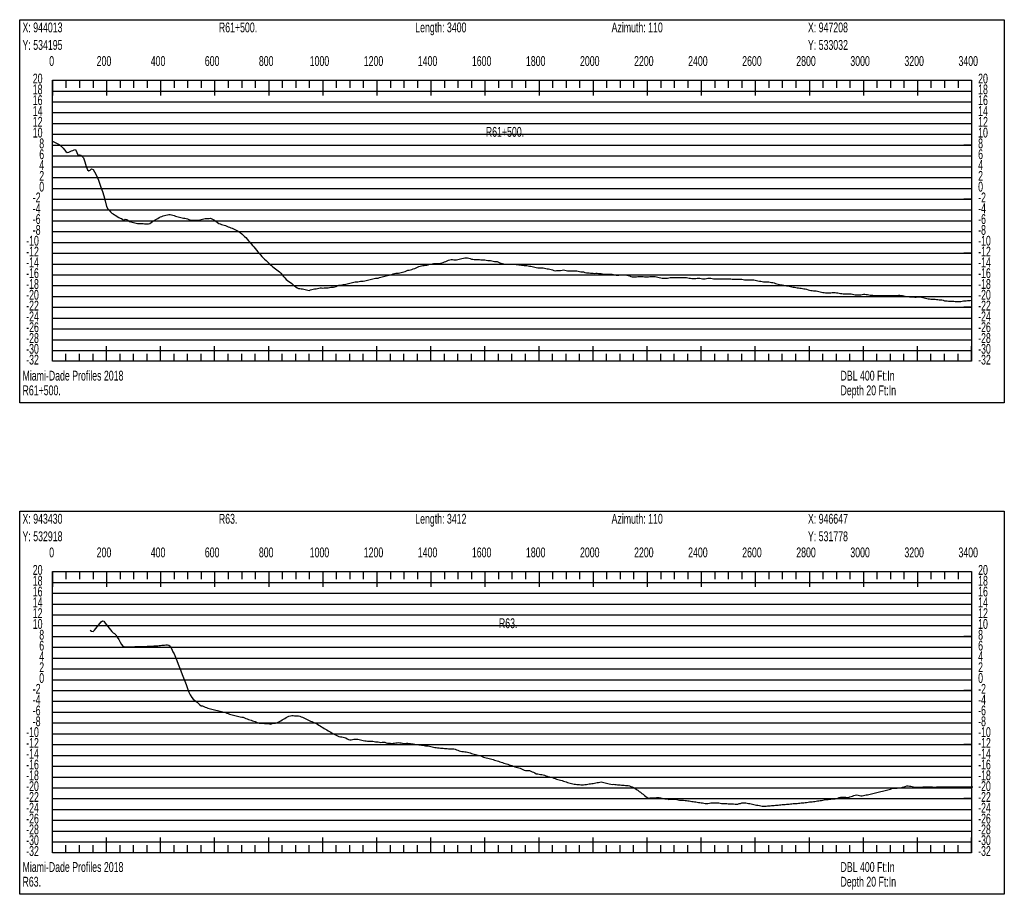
# Model space of a CAD drawing. Header units: feet. Extents: x 1 to 30, y -268 to -1.
# Tile 34 of 94: x 21 to 30, y -182 to -174. Entities that reach past the tile are written whole.
import ezdxf

# ---------------------------------------------------------------- set-up
doc = ezdxf.new("R2010")
doc.units = ezdxf.units.FT
doc.header["$MEASUREMENT"] = 0
doc.layers.add('LABELS', color=7, linetype='Continuous')
doc.layers.add('XSECTION', color=7, linetype='Continuous')

msp = doc.modelspace()

# ---------------------------------------------------------------- linework, layer by layer
at = {"layer": 'XSECTION', "color": 0, "linetype": 'Continuous'}
for points in [[(21.212, -173.71), (30.318, -173.71), (30.318, -177.255), (21.212, -177.255), (21.212, -173.71)], [(21.515, -174.27), (30.015, -174.27), (30.015, -176.87), (21.515, -176.87), (21.515, -174.27)], [(21.515, -174.27), (21.515, -174.411)], [(21.515, -174.27), (21.515, -174.411)], [(21.515, -174.27), (21.515, -174.34)], [(21.515, -174.27), (21.515, -174.34)], [(21.64, -174.27), (21.64, -174.34)], [(21.765, -174.27), (21.765, -174.34)], [(21.89, -174.27), (21.89, -174.34)], [(22.015, -174.27), (22.015, -174.411)], [(22.015, -174.27), (22.015, -174.34)], [(22.14, -174.27), (22.14, -174.34)], [(22.265, -174.27), (22.265, -174.34)], [(22.39, -174.27), (22.39, -174.34)], [(22.515, -174.27), (22.515, -174.411)], [(22.515, -174.27), (22.515, -174.34)], [(22.64, -174.27), (22.64, -174.34)], [(22.765, -174.27), (22.765, -174.34)], [(22.89, -174.27), (22.89, -174.34)], [(23.015, -174.27), (23.015, -174.411)], [(23.015, -174.27), (23.015, -174.34)], [(23.14, -174.27), (23.14, -174.34)], [(23.265, -174.27), (23.265, -174.34)], [(23.39, -174.27), (23.39, -174.34)], [(23.515, -174.27), (23.515, -174.411)], [(23.515, -174.27), (23.515, -174.34)], [(23.64, -174.27), (23.64, -174.34)], [(23.765, -174.27), (23.765, -174.34)], [(23.89, -174.27), (23.89, -174.34)], [(24.015, -174.27), (24.015, -174.411)], [(24.015, -174.27), (24.015, -174.34)], [(24.14, -174.27), (24.14, -174.34)], [(24.265, -174.27), (24.265, -174.34)], [(24.39, -174.27), (24.39, -174.34)], [(24.515, -174.27), (24.515, -174.411)], [(24.515, -174.27), (24.515, -174.34)], [(24.64, -174.27), (24.64, -174.34)], [(24.765, -174.27), (24.765, -174.34)], [(24.89, -174.27), (24.89, -174.34)], [(25.015, -174.27), (25.015, -174.411)], [(25.015, -174.27), (25.015, -174.34)], [(25.14, -174.27), (25.14, -174.34)], [(25.265, -174.27), (25.265, -174.34)], [(25.39, -174.27), (25.39, -174.34)], [(25.515, -174.27), (25.515, -174.411)], [(25.515, -174.27), (25.515, -174.34)], [(25.64, -174.27), (25.64, -174.34)], [(25.765, -174.27), (25.765, -174.34)], [(25.89, -174.27), (25.89, -174.34)], [(26.015, -174.27), (26.015, -174.411)], [(26.015, -174.27), (26.015, -174.34)], [(26.14, -174.27), (26.14, -174.34)], [(26.265, -174.27), (26.265, -174.34)], [(26.39, -174.27), (26.39, -174.34)], [(26.515, -174.27), (26.515, -174.411)], [(26.515, -174.27), (26.515, -174.34)], [(26.64, -174.27), (26.64, -174.34)], [(26.765, -174.27), (26.765, -174.34)], [(26.89, -174.27), (26.89, -174.34)], [(27.015, -174.27), (27.015, -174.411)], [(27.015, -174.27), (27.015, -174.34)], [(27.14, -174.27), (27.14, -174.34)], [(27.265, -174.27), (27.265, -174.34)], [(27.39, -174.27), (27.39, -174.34)], [(27.515, -174.27), (27.515, -174.411)], [(27.515, -174.27), (27.515, -174.34)], [(27.64, -174.27), (27.64, -174.34)], [(27.765, -174.27), (27.765, -174.34)], [(27.89, -174.27), (27.89, -174.34)], [(28.015, -174.27), (28.015, -174.411)], [(28.015, -174.27), (28.015, -174.34)], [(28.14, -174.27), (28.14, -174.34)], [(28.265, -174.27), (28.265, -174.34)], [(28.39, -174.27), (28.39, -174.34)], [(28.515, -174.27), (28.515, -174.411)], [(28.515, -174.27), (28.515, -174.34)], [(28.64, -174.27), (28.64, -174.34)], [(28.765, -174.27), (28.765, -174.34)], [(28.89, -174.27), (28.89, -174.34)], [(29.015, -174.27), (29.015, -174.411)], [(29.015, -174.27), (29.015, -174.34)], [(29.14, -174.27), (29.14, -174.34)], [(29.265, -174.27), (29.265, -174.34)], [(29.39, -174.27), (29.39, -174.34)], [(29.515, -174.27), (29.515, -174.411)], [(29.515, -174.27), (29.515, -174.34)], [(29.64, -174.27), (29.64, -174.34)], [(29.765, -174.27), (29.765, -174.34)], [(29.89, -174.27), (29.89, -174.34)], [(30.015, -174.27), (30.015, -174.411)], [(30.015, -174.27), (30.015, -174.34)], [(21.515, -174.87), (21.585, -174.87)], [(30.015, -174.87), (29.945, -174.87)], [(21.515, -175.37), (21.585, -175.37)], [(30.015, -175.37), (29.945, -175.37)], [(21.515, -175.87), (21.585, -175.87)], [(30.015, -175.87), (29.945, -175.87)], [(21.515, -176.37), (21.585, -176.37)], [(30.015, -176.37), (29.945, -176.37)], [(21.515, -176.87), (21.515, -176.729)], [(21.515, -176.87), (21.515, -176.729)], [(22.015, -176.87), (22.015, -176.729)], [(22.515, -176.87), (22.515, -176.729)], [(23.015, -176.87), (23.015, -176.729)], [(23.515, -176.87), (23.515, -176.729)], [(24.015, -176.87), (24.015, -176.729)], [(24.515, -176.87), (24.515, -176.729)], [(25.015, -176.87), (25.015, -176.729)], [(25.515, -176.87), (25.515, -176.729)], [(26.015, -176.87), (26.015, -176.729)], [(26.515, -176.87), (26.515, -176.729)], [(27.015, -176.87), (27.015, -176.729)], [(27.515, -176.87), (27.515, -176.729)], [(28.015, -176.87), (28.015, -176.729)], [(28.515, -176.87), (28.515, -176.729)], [(29.015, -176.87), (29.015, -176.729)], [(29.515, -176.87), (29.515, -176.729)], [(30.015, -176.87), (30.015, -176.729)], [(21.515, -176.87), (21.515, -176.8)], [(21.515, -176.87), (21.515, -176.8)], [(21.64, -176.87), (21.64, -176.8)], [(21.765, -176.87), (21.765, -176.8)], [(21.89, -176.87), (21.89, -176.8)], [(22.015, -176.87), (22.015, -176.8)], [(22.14, -176.87), (22.14, -176.8)], [(22.265, -176.87), (22.265, -176.8)], [(22.39, -176.87), (22.39, -176.8)], [(22.515, -176.87), (22.515, -176.8)], [(22.64, -176.87), (22.64, -176.8)], [(22.765, -176.87), (22.765, -176.8)], [(22.89, -176.87), (22.89, -176.8)], [(23.015, -176.87), (23.015, -176.8)], [(23.14, -176.87), (23.14, -176.8)], [(23.265, -176.87), (23.265, -176.8)], [(23.39, -176.87), (23.39, -176.8)], [(23.515, -176.87), (23.515, -176.8)], [(23.64, -176.87), (23.64, -176.8)], [(23.765, -176.87), (23.765, -176.8)], [(23.89, -176.87), (23.89, -176.8)], [(24.015, -176.87), (24.015, -176.8)], [(24.14, -176.87), (24.14, -176.8)], [(24.265, -176.87), (24.265, -176.8)], [(24.39, -176.87), (24.39, -176.8)], [(24.515, -176.87), (24.515, -176.8)], [(24.64, -176.87), (24.64, -176.8)], [(24.765, -176.87), (24.765, -176.8)], [(24.89, -176.87), (24.89, -176.8)], [(25.015, -176.87), (25.015, -176.8)], [(25.14, -176.87), (25.14, -176.8)], [(25.265, -176.87), (25.265, -176.8)], [(25.39, -176.87), (25.39, -176.8)], [(25.515, -176.87), (25.515, -176.8)], [(25.64, -176.87), (25.64, -176.8)], [(25.765, -176.87), (25.765, -176.8)], [(25.89, -176.87), (25.89, -176.8)], [(26.015, -176.87), (26.015, -176.8)], [(26.14, -176.87), (26.14, -176.8)], [(26.265, -176.87), (26.265, -176.8)], [(26.39, -176.87), (26.39, -176.8)], [(26.515, -176.87), (26.515, -176.8)], [(26.64, -176.87), (26.64, -176.8)], [(26.765, -176.87), (26.765, -176.8)], [(26.89, -176.87), (26.89, -176.8)], [(27.015, -176.87), (27.015, -176.8)], [(27.14, -176.87), (27.14, -176.8)], [(27.265, -176.87), (27.265, -176.8)], [(27.39, -176.87), (27.39, -176.8)], [(27.515, -176.87), (27.515, -176.8)], [(27.64, -176.87), (27.64, -176.8)], [(27.765, -176.87), (27.765, -176.8)], [(27.89, -176.87), (27.89, -176.8)], [(28.015, -176.87), (28.015, -176.8)], [(28.14, -176.87), (28.14, -176.8)], [(28.265, -176.87), (28.265, -176.8)], [(28.39, -176.87), (28.39, -176.8)], [(28.515, -176.87), (28.515, -176.8)], [(28.64, -176.87), (28.64, -176.8)], [(28.765, -176.87), (28.765, -176.8)], [(28.89, -176.87), (28.89, -176.8)], [(29.015, -176.87), (29.015, -176.8)], [(29.14, -176.87), (29.14, -176.8)], [(29.265, -176.87), (29.265, -176.8)], [(29.39, -176.87), (29.39, -176.8)], [(29.515, -176.87), (29.515, -176.8)], [(29.64, -176.87), (29.64, -176.8)], [(29.765, -176.87), (29.765, -176.8)], [(29.89, -176.87), (29.89, -176.8)], [(30.015, -176.87), (30.015, -176.8)], [(21.212, -178.255), (30.318, -178.255), (30.318, -181.8), (21.212, -181.8), (21.212, -178.255)], [(21.515, -178.815), (30.015, -178.815), (30.015, -181.415), (21.515, -181.415), (21.515, -178.815)], [(21.515, -178.815), (21.515, -178.956)], [(21.515, -178.815), (21.515, -178.956)], [(21.515, -178.815), (21.515, -178.885)], [(21.515, -178.815), (21.515, -178.885)], [(21.64, -178.815), (21.64, -178.885)], [(21.765, -178.815), (21.765, -178.885)], [(21.89, -178.815), (21.89, -178.885)], [(22.015, -178.815), (22.015, -178.956)], [(22.015, -178.815), (22.015, -178.885)], [(22.14, -178.815), (22.14, -178.885)], [(22.265, -178.815), (22.265, -178.885)], [(22.39, -178.815), (22.39, -178.885)], [(22.515, -178.815), (22.515, -178.956)], [(22.515, -178.815), (22.515, -178.885)], [(22.64, -178.815), (22.64, -178.885)], [(22.765, -178.815), (22.765, -178.885)], [(22.89, -178.815), (22.89, -178.885)], [(23.015, -178.815), (23.015, -178.956)], [(23.015, -178.815), (23.015, -178.885)], [(23.14, -178.815), (23.14, -178.885)], [(23.265, -178.815), (23.265, -178.885)], [(23.39, -178.815), (23.39, -178.885)], [(23.515, -178.815), (23.515, -178.956)], [(23.515, -178.815), (23.515, -178.885)], [(23.64, -178.815), (23.64, -178.885)], [(23.765, -178.815), (23.765, -178.885)], [(23.89, -178.815), (23.89, -178.885)], [(24.015, -178.815), (24.015, -178.956)], [(24.015, -178.815), (24.015, -178.885)], [(24.14, -178.815), (24.14, -178.885)], [(24.265, -178.815), (24.265, -178.885)], [(24.39, -178.815), (24.39, -178.885)], [(24.515, -178.815), (24.515, -178.956)], [(24.515, -178.815), (24.515, -178.885)], [(24.64, -178.815), (24.64, -178.885)], [(24.765, -178.815), (24.765, -178.885)], [(24.89, -178.815), (24.89, -178.885)], [(25.015, -178.815), (25.015, -178.956)], [(25.015, -178.815), (25.015, -178.885)], [(25.14, -178.815), (25.14, -178.885)], [(25.265, -178.815), (25.265, -178.885)], [(25.39, -178.815), (25.39, -178.885)], [(25.515, -178.815), (25.515, -178.956)], [(25.515, -178.815), (25.515, -178.885)], [(25.64, -178.815), (25.64, -178.885)], [(25.765, -178.815), (25.765, -178.885)], [(25.89, -178.815), (25.89, -178.885)], [(26.015, -178.815), (26.015, -178.956)], [(26.015, -178.815), (26.015, -178.885)], [(26.14, -178.815), (26.14, -178.885)], [(26.265, -178.815), (26.265, -178.885)], [(26.39, -178.815), (26.39, -178.885)], [(26.515, -178.815), (26.515, -178.956)], [(26.515, -178.815), (26.515, -178.885)], [(26.64, -178.815), (26.64, -178.885)], [(26.765, -178.815), (26.765, -178.885)], [(26.89, -178.815), (26.89, -178.885)], [(27.015, -178.815), (27.015, -178.956)], [(27.015, -178.815), (27.015, -178.885)], [(27.14, -178.815), (27.14, -178.885)], [(27.265, -178.815), (27.265, -178.885)], [(27.39, -178.815), (27.39, -178.885)], [(27.515, -178.815), (27.515, -178.956)], [(27.515, -178.815), (27.515, -178.885)], [(27.64, -178.815), (27.64, -178.885)], [(27.765, -178.815), (27.765, -178.885)], [(27.89, -178.815), (27.89, -178.885)], [(28.015, -178.815), (28.015, -178.956)], [(28.015, -178.815), (28.015, -178.885)], [(28.14, -178.815), (28.14, -178.885)], [(28.265, -178.815), (28.265, -178.885)], [(28.39, -178.815), (28.39, -178.885)], [(28.515, -178.815), (28.515, -178.956)], [(28.515, -178.815), (28.515, -178.885)], [(28.64, -178.815), (28.64, -178.885)], [(28.765, -178.815), (28.765, -178.885)], [(28.89, -178.815), (28.89, -178.885)], [(29.015, -178.815), (29.015, -178.956)], [(29.015, -178.815), (29.015, -178.885)], [(29.14, -178.815), (29.14, -178.885)], [(29.265, -178.815), (29.265, -178.885)], [(29.39, -178.815), (29.39, -178.885)], [(29.515, -178.815), (29.515, -178.956)], [(29.515, -178.815), (29.515, -178.885)], [(29.64, -178.815), (29.64, -178.885)], [(29.765, -178.815), (29.765, -178.885)], [(29.89, -178.815), (29.89, -178.885)], [(30.015, -178.815), (30.015, -178.956)], [(30.015, -178.815), (30.015, -178.885)], [(21.515, -179.415), (21.585, -179.415)], [(30.015, -179.415), (29.945, -179.415)], [(21.515, -179.915), (21.585, -179.915)], [(30.015, -179.915), (29.945, -179.915)], [(21.515, -180.415), (21.585, -180.415)], [(30.015, -180.415), (29.945, -180.415)], [(21.515, -180.915), (21.585, -180.915)], [(30.015, -180.915), (29.945, -180.915)], [(21.515, -181.415), (21.515, -181.274)], [(21.515, -181.415), (21.515, -181.274)], [(22.015, -181.415), (22.015, -181.274)], [(22.515, -181.415), (22.515, -181.274)], [(23.015, -181.415), (23.015, -181.274)], [(23.515, -181.415), (23.515, -181.274)], [(24.015, -181.415), (24.015, -181.274)], [(24.515, -181.415), (24.515, -181.274)], [(25.015, -181.415), (25.015, -181.274)], [(25.515, -181.415), (25.515, -181.274)], [(26.015, -181.415), (26.015, -181.274)], [(26.515, -181.415), (26.515, -181.274)], [(27.015, -181.415), (27.015, -181.274)], [(27.515, -181.415), (27.515, -181.274)], [(28.015, -181.415), (28.015, -181.274)], [(28.515, -181.415), (28.515, -181.274)], [(29.015, -181.415), (29.015, -181.274)], [(29.515, -181.415), (29.515, -181.274)], [(30.015, -181.415), (30.015, -181.274)], [(21.515, -181.415), (21.515, -181.345)], [(21.515, -181.415), (21.515, -181.345)], [(21.64, -181.415), (21.64, -181.345)], [(21.765, -181.415), (21.765, -181.345)], [(21.89, -181.415), (21.89, -181.345)], [(22.015, -181.415), (22.015, -181.345)], [(22.14, -181.415), (22.14, -181.345)], [(22.265, -181.415), (22.265, -181.345)], [(22.39, -181.415), (22.39, -181.345)], [(22.515, -181.415), (22.515, -181.345)], [(22.64, -181.415), (22.64, -181.345)], [(22.765, -181.415), (22.765, -181.345)], [(22.89, -181.415), (22.89, -181.345)], [(23.015, -181.415), (23.015, -181.345)], [(23.14, -181.415), (23.14, -181.345)], [(23.265, -181.415), (23.265, -181.345)], [(23.39, -181.415), (23.39, -181.345)], [(23.515, -181.415), (23.515, -181.345)], [(23.64, -181.415), (23.64, -181.345)], [(23.765, -181.415), (23.765, -181.345)], [(23.89, -181.415), (23.89, -181.345)], [(24.015, -181.415), (24.015, -181.345)], [(24.14, -181.415), (24.14, -181.345)], [(24.265, -181.415), (24.265, -181.345)], [(24.39, -181.415), (24.39, -181.345)], [(24.515, -181.415), (24.515, -181.345)], [(24.64, -181.415), (24.64, -181.345)], [(24.765, -181.415), (24.765, -181.345)], [(24.89, -181.415), (24.89, -181.345)], [(25.015, -181.415), (25.015, -181.345)], [(25.14, -181.415), (25.14, -181.345)], [(25.265, -181.415), (25.265, -181.345)], [(25.39, -181.415), (25.39, -181.345)], [(25.515, -181.415), (25.515, -181.345)], [(25.64, -181.415), (25.64, -181.345)], [(25.765, -181.415), (25.765, -181.345)], [(25.89, -181.415), (25.89, -181.345)], [(26.015, -181.415), (26.015, -181.345)], [(26.14, -181.415), (26.14, -181.345)], [(26.265, -181.415), (26.265, -181.345)], [(26.39, -181.415), (26.39, -181.345)], [(26.515, -181.415), (26.515, -181.345)], [(26.64, -181.415), (26.64, -181.345)], [(26.765, -181.415), (26.765, -181.345)], [(26.89, -181.415), (26.89, -181.345)], [(27.015, -181.415), (27.015, -181.345)], [(27.14, -181.415), (27.14, -181.345)], [(27.265, -181.415), (27.265, -181.345)], [(27.39, -181.415), (27.39, -181.345)], [(27.515, -181.415), (27.515, -181.345)], [(27.64, -181.415), (27.64, -181.345)], [(27.765, -181.415), (27.765, -181.345)], [(27.89, -181.415), (27.89, -181.345)], [(28.015, -181.415), (28.015, -181.345)], [(28.14, -181.415), (28.14, -181.345)], [(28.265, -181.415), (28.265, -181.345)], [(28.39, -181.415), (28.39, -181.345)], [(28.515, -181.415), (28.515, -181.345)], [(28.64, -181.415), (28.64, -181.345)], [(28.765, -181.415), (28.765, -181.345)], [(28.89, -181.415), (28.89, -181.345)], [(29.015, -181.415), (29.015, -181.345)], [(29.14, -181.415), (29.14, -181.345)], [(29.265, -181.415), (29.265, -181.345)], [(29.39, -181.415), (29.39, -181.345)], [(29.515, -181.415), (29.515, -181.345)], [(29.64, -181.415), (29.64, -181.345)], [(29.765, -181.415), (29.765, -181.345)], [(29.89, -181.415), (29.89, -181.345)], [(30.015, -181.415), (30.015, -181.345)]]:
    msp.add_lwpolyline(points, dxfattribs=at)
at = {"layer": 'XSECTION', "color": 0}
for points in [[(21.515, -174.37), (30.015, -174.37)], [(21.515, -174.47), (30.015, -174.47)], [(21.515, -174.57), (30.015, -174.57)], [(21.515, -174.67), (30.015, -174.67)], [(21.515, -174.77), (30.015, -174.77)], [(21.515, -174.87), (30.015, -174.87)], [(21.515, -174.97), (30.015, -174.97)], [(21.515, -175.07), (30.015, -175.07)], [(21.515, -175.17), (30.015, -175.17)], [(21.515, -175.27), (30.015, -175.27)], [(21.515, -175.37), (30.015, -175.37)], [(21.515, -175.47), (30.015, -175.47)], [(21.515, -175.57), (30.015, -175.57)], [(21.515, -175.67), (30.015, -175.67)], [(21.515, -175.77), (30.015, -175.77)], [(21.515, -175.87), (30.015, -175.87)], [(21.515, -175.97), (30.015, -175.97)], [(21.515, -176.07), (30.015, -176.07)], [(21.515, -176.17), (30.015, -176.17)], [(21.515, -176.27), (30.015, -176.27)], [(21.515, -176.37), (30.015, -176.37)], [(21.515, -176.47), (30.015, -176.47)], [(21.515, -176.57), (30.015, -176.57)], [(21.515, -176.67), (30.015, -176.67)], [(21.515, -176.77), (30.015, -176.77)], [(21.515, -178.915), (30.015, -178.915)], [(21.515, -179.015), (30.015, -179.015)], [(21.515, -179.115), (30.015, -179.115)], [(21.515, -179.215), (30.015, -179.215)], [(21.515, -179.315), (30.015, -179.315)], [(21.515, -179.415), (30.015, -179.415)], [(21.515, -179.515), (30.015, -179.515)], [(21.515, -179.615), (30.015, -179.615)], [(21.515, -179.715), (30.015, -179.715)], [(21.515, -179.815), (30.015, -179.815)], [(21.515, -179.915), (30.015, -179.915)], [(21.515, -180.015), (30.015, -180.015)], [(21.515, -180.115), (30.015, -180.115)], [(21.515, -180.215), (30.015, -180.215)], [(21.515, -180.315), (30.015, -180.315)], [(21.515, -180.415), (30.015, -180.415)], [(21.515, -180.515), (30.015, -180.515)], [(21.515, -180.615), (30.015, -180.615)], [(21.515, -180.715), (30.015, -180.715)], [(21.515, -180.815), (30.015, -180.815)], [(21.515, -180.915), (30.015, -180.915)], [(21.515, -181.015), (30.015, -181.015)], [(21.515, -181.115), (30.015, -181.115)], [(21.515, -181.215), (30.015, -181.215)], [(21.515, -181.315), (30.015, -181.315)]]:
    msp.add_lwpolyline(points, dxfattribs=at)
at = {"layer": 'XSECTION', "color": 5, "linetype": 'Continuous'}
for points in [[(21.515, -174.835), (21.5275, -174.8395), (21.54, -174.846), (21.5525, -174.8525), (21.565, -174.859), (21.5775, -174.866), (21.59, -174.8725), (21.6025, -174.885), (21.615, -174.898), (21.6275, -174.914), (21.64, -174.9305), (21.6525, -174.939), (21.665, -174.934), (21.6775, -174.929), (21.69, -174.924), (21.7025, -174.9185), (21.715, -174.914), (21.7275, -174.9095), (21.74, -174.937), (21.7525, -174.9655), (21.765, -174.96), (21.7775, -174.963), (21.79, -174.9745), (21.8025, -174.9875), (21.815, -175.0235), (21.8275, -175.0665), (21.84, -175.0975), (21.8525, -175.1095), (21.865, -175.1015), (21.8775, -175.0895), (21.89, -175.097), (21.9025, -175.116), (21.915, -175.14), (21.9275, -175.1655), (21.94, -175.194), (21.9525, -175.2315), (21.965, -175.2685), (21.9775, -175.3005), (21.99, -175.3395), (22.0025, -175.3845), (22.015, -175.4375), (22.0275, -175.4585), (22.04, -175.472), (22.0525, -175.4885), (22.065, -175.4995), (22.0775, -175.507), (22.09, -175.5145), (22.1025, -175.5215), (22.115, -175.5295), (22.1275, -175.5385), (22.14, -175.546), (22.1525, -175.5485), (22.165, -175.5595), (22.1775, -175.57), (22.19, -175.5545), (22.2025, -175.557), (22.215, -175.566), (22.2275, -175.5755), (22.24, -175.5805), (22.2525, -175.5835), (22.265, -175.587), (22.2775, -175.59), (22.29, -175.593), (22.3025, -175.5945), (22.315, -175.594), (22.3275, -175.594), (22.34, -175.5945), (22.3525, -175.5965), (22.365, -175.5985), (22.3775, -175.599), (22.39, -175.5995), (22.4025, -175.5995), (22.415, -175.595), (22.4275, -175.586), (22.44, -175.577), (22.4525, -175.569), (22.465, -175.5615), (22.4775, -175.5545), (22.49, -175.5475), (22.5025, -175.5405), (22.515, -175.5345), (22.5275, -175.531), (22.54, -175.5255), (22.5525, -175.52), (22.565, -175.5195), (22.5775, -175.5165), (22.59, -175.512), (22.6025, -175.5125), (22.615, -175.5155), (22.6275, -175.519), (22.64, -175.5225), (22.6525, -175.526), (22.665, -175.5295), (22.6775, -175.533), (22.69, -175.5365), (22.7025, -175.54), (22.715, -175.5435), (22.7275, -175.545), (22.74, -175.5455), (22.7525, -175.5495), (22.765, -175.553), (22.7775, -175.557), (22.79, -175.5605), (22.8025, -175.5645), (22.815, -175.565), (22.8275, -175.565), (22.84, -175.565), (22.8525, -175.565), (22.865, -175.565), (22.8775, -175.5625), (22.89, -175.559), (22.9025, -175.556), (22.915, -175.5525), (22.9275, -175.55), (22.94, -175.55), (22.9525, -175.55), (22.965, -175.549), (22.9775, -175.5455), (22.99, -175.551), (23.0025, -175.5575), (23.015, -175.5645), (23.0275, -175.5745), (23.04, -175.5845), (23.0525, -175.595), (23.065, -175.5995), (23.0775, -175.6035), (23.09, -175.608), (23.1025, -175.6115), (23.115, -175.614), (23.1275, -175.6185), (23.14, -175.6245), (23.1525, -175.6305), (23.165, -175.636), (23.1775, -175.639), (23.19, -175.644), (23.2025, -175.6505), (23.215, -175.657), (23.2275, -175.6635), (23.24, -175.67), (23.2525, -175.6795), (23.265, -175.69), (23.2775, -175.702), (23.29, -175.714), (23.3025, -175.726), (23.315, -175.74), (23.3275, -175.754), (23.34, -175.7685), (23.3525, -175.783), (23.365, -175.7975), (23.3775, -175.812), (23.39, -175.8265), (23.4025, -175.841), (23.415, -175.856), (23.4275, -175.871), (23.44, -175.8865), (23.4525, -175.9005), (23.465, -175.9125), (23.4775, -175.9245), (23.49, -175.9365), (23.5025, -175.949), (23.515, -175.961), (23.5275, -175.973), (23.54, -175.9845), (23.5525, -175.9945), (23.565, -176.004), (23.5775, -176.0135), (23.59, -176.023), (23.6025, -176.033), (23.615, -176.0435), (23.6275, -176.055), (23.64, -176.0695), (23.6525, -176.084), (23.665, -176.098), (23.6775, -176.1125), (23.69, -176.123), (23.7025, -176.132), (23.715, -176.1405), (23.7275, -176.15), (23.74, -176.161), (23.7525, -176.1705), (23.765, -176.1795), (23.7775, -176.19), (23.79, -176.1955), (23.8025, -176.197), (23.815, -176.1985), (23.8275, -176.2005), (23.84, -176.203), (23.8525, -176.206), (23.865, -176.2085), (23.8775, -176.2115), (23.89, -176.2135), (23.9025, -176.21), (23.915, -176.207), (23.9275, -176.204), (23.94, -176.201), (23.9525, -176.198), (23.965, -176.195), (23.9775, -176.1925), (23.99, -176.19), (24.0025, -176.1915), (24.015, -176.194), (24.0275, -176.1905), (24.04, -176.189), (24.0525, -176.189), (24.065, -176.189), (24.0775, -176.188), (24.09, -176.185), (24.1025, -176.1835), (24.115, -176.1835), (24.1275, -176.181), (24.14, -176.1775), (24.1525, -176.171), (24.165, -176.167), (24.1775, -176.1645), (24.19, -176.1625), (24.2025, -176.16), (24.215, -176.158), (24.2275, -176.1555), (24.24, -176.153), (24.2525, -176.15), (24.265, -176.1475), (24.2775, -176.1445), (24.29, -176.141), (24.3025, -176.138), (24.315, -176.135), (24.3275, -176.1345), (24.34, -176.134), (24.3525, -176.1315), (24.365, -176.1295), (24.3775, -176.1295), (24.39, -176.1275), (24.4025, -176.1245), (24.415, -176.1215), (24.4275, -176.1185), (24.44, -176.1155), (24.4525, -176.1125), (24.465, -176.1095), (24.4775, -176.1065), (24.49, -176.104), (24.5025, -176.101), (24.515, -176.0995), (24.5275, -176.0995), (24.54, -176.096), (24.5525, -176.0925), (24.565, -176.0895), (24.5775, -176.0865), (24.59, -176.0835), (24.6025, -176.0805), (24.615, -176.077), (24.6275, -176.074), (24.64, -176.071), (24.6525, -176.0665), (24.665, -176.0605), (24.6775, -176.057), (24.69, -176.055), (24.7025, -176.055), (24.715, -176.0535), (24.7275, -176.0505), (24.74, -176.0475), (24.7525, -176.0445), (24.765, -176.042), (24.7775, -176.038), (24.79, -176.032), (24.8025, -176.028), (24.815, -176.0255), (24.8275, -176.0225), (24.84, -176.0195), (24.8525, -176.015), (24.865, -176.01), (24.8775, -176.005), (24.89, -175.999), (24.9025, -175.994), (24.915, -175.991), (24.9275, -175.988), (24.94, -175.985), (24.9525, -175.9825), (24.965, -175.98), (24.9775, -175.98), (24.99, -175.976), (25.0025, -175.9705), (25.015, -175.9705), (25.0275, -175.969), (25.04, -175.9665), (25.0525, -175.9655), (25.065, -175.9655), (25.0775, -175.966), (25.09, -175.965), (25.1025, -175.9625), (25.115, -175.9595), (25.1275, -175.9565), (25.14, -175.951), (25.1525, -175.9455), (25.165, -175.94), (25.1775, -175.935), (25.19, -175.9305), (25.2025, -175.9275), (25.215, -175.929), (25.2275, -175.9315), (25.24, -175.9315), (25.2525, -175.9305), (25.265, -175.9275), (25.2775, -175.9245), (25.29, -175.921), (25.3025, -175.918), (25.315, -175.9145), (25.3275, -175.912), (25.34, -175.912), (25.3525, -175.913), (25.365, -175.916), (25.3775, -175.9195), (25.39, -175.9255), (25.4025, -175.9265), (25.415, -175.9275), (25.4275, -175.928), (25.44, -175.9285), (25.4525, -175.929), (25.465, -175.9295), (25.4775, -175.93), (25.49, -175.931), (25.5025, -175.931), (25.515, -175.931), (25.5275, -175.9335), (25.54, -175.936), (25.5525, -175.936), (25.565, -175.9375), (25.5775, -175.9405), (25.59, -175.943), (25.6025, -175.9455), (25.615, -175.9455), (25.6275, -175.947), (25.64, -175.9535), (25.6525, -175.9575), (25.665, -175.961), (25.6775, -175.964), (25.69, -175.967), (25.7025, -175.97), (25.715, -175.97), (25.7275, -175.97), (25.74, -175.97), (25.7525, -175.97), (25.765, -175.97), (25.7775, -175.97), (25.79, -175.9705), (25.8025, -175.9735), (25.815, -175.9755), (25.8275, -175.977), (25.84, -175.9785), (25.8525, -175.98), (25.865, -175.9815), (25.8775, -175.983), (25.89, -175.9845), (25.9025, -175.9845), (25.915, -175.9855), (25.9275, -175.9885), (25.94, -175.991), (25.9525, -175.994), (25.965, -175.997), (25.9775, -176), (25.99, -176.0035), (26.0025, -176.004), (26.015, -176.004), (26.0275, -176.004), (26.04, -176.004), (26.0525, -176.0045), (26.065, -176.0075), (26.0775, -176.01), (26.09, -176.013), (26.1025, -176.016), (26.115, -176.0185), (26.1275, -176.0215), (26.14, -176.0245), (26.1525, -176.031), (26.165, -176.0325), (26.1775, -176.029), (26.19, -176.029), (26.2025, -176.029), (26.215, -176.029), (26.2275, -176.0275), (26.24, -176.025), (26.2525, -176.0255), (26.265, -176.0285), (26.2775, -176.0315), (26.29, -176.0335), (26.3025, -176.0335), (26.315, -176.0335), (26.3275, -176.0335), (26.34, -176.0335), (26.3525, -176.0335), (26.365, -176.0335), (26.3775, -176.0355), (26.39, -176.0385), (26.4025, -176.042), (26.415, -176.0435), (26.4275, -176.0435), (26.44, -176.047), (26.4525, -176.05), (26.465, -176.053), (26.4775, -176.053), (26.49, -176.0535), (26.5025, -176.0535), (26.515, -176.055), (26.5275, -176.0585), (26.54, -176.055), (26.5525, -176.0545), (26.565, -176.0575), (26.5775, -176.0585), (26.59, -176.0585), (26.6025, -176.061), (26.615, -176.0635), (26.6275, -176.0635), (26.64, -176.0635), (26.6525, -176.0635), (26.665, -176.0635), (26.6775, -176.0635), (26.69, -176.0635), (26.7025, -176.0665), (26.715, -176.0695), (26.7275, -176.072), (26.74, -176.073), (26.7525, -176.072), (26.765, -176.071), (26.7775, -176.0705), (26.79, -176.0695), (26.8025, -176.0685), (26.815, -176.07), (26.8275, -176.073), (26.84, -176.076), (26.8525, -176.079), (26.865, -176.0845), (26.8775, -176.0885), (26.89, -176.0885), (26.9025, -176.0885), (26.915, -176.088), (26.9275, -176.085), (26.94, -176.084), (26.9525, -176.084), (26.965, -176.0845), (26.9775, -176.0845), (26.99, -176.087), (27.0025, -176.0895), (27.015, -176.0885), (27.0275, -176.0875), (27.04, -176.0865), (27.0525, -176.0855), (27.065, -176.0845), (27.0775, -176.0845), (27.09, -176.0865), (27.1025, -176.0895), (27.115, -176.092), (27.1275, -176.095), (27.14, -176.098), (27.1525, -176.0995), (27.165, -176.0995), (27.1775, -176.0995), (27.19, -176.0995), (27.2025, -176.0995), (27.215, -176.098), (27.2275, -176.0955), (27.24, -176.095), (27.2525, -176.095), (27.265, -176.095), (27.2775, -176.095), (27.29, -176.095), (27.3025, -176.095), (27.315, -176.095), (27.3275, -176.095), (27.34, -176.095), (27.3525, -176.095), (27.365, -176.095), (27.3775, -176.096), (27.39, -176.099), (27.4025, -176.1), (27.415, -176.1), (27.4275, -176.103), (27.44, -176.105), (27.4525, -176.105), (27.465, -176.1025), (27.4775, -176.1005), (27.49, -176.1005), (27.5025, -176.1015), (27.515, -176.1045), (27.5275, -176.1055), (27.54, -176.1055), (27.5525, -176.1055), (27.565, -176.1045), (27.5775, -176.1015), (27.59, -176.101), (27.6025, -176.101), (27.615, -176.103), (27.6275, -176.1055), (27.64, -176.1055), (27.6525, -176.1055), (27.665, -176.1055), (27.6775, -176.1055), (27.69, -176.106), (27.7025, -176.106), (27.715, -176.106), (27.7275, -176.106), (27.74, -176.106), (27.7525, -176.106), (27.765, -176.106), (27.7775, -176.106), (27.79, -176.1085), (27.8025, -176.1105), (27.815, -176.1105), (27.8275, -176.111), (27.84, -176.111), (27.8525, -176.111), (27.865, -176.111), (27.8775, -176.111), (27.89, -176.1115), (27.9025, -176.114), (27.915, -176.1155), (27.9275, -176.1155), (27.94, -176.1155), (27.9525, -176.1155), (27.965, -176.1155), (27.9775, -176.1155), (27.99, -176.1155), (28.0025, -176.1175), (28.015, -176.1205), (28.0275, -176.1235), (28.04, -176.1265), (28.0525, -176.1295), (28.065, -176.13), (28.0775, -176.1305), (28.09, -176.1335), (28.1025, -176.1345), (28.115, -176.1345), (28.1275, -176.1345), (28.14, -176.135), (28.1525, -176.138), (28.165, -176.1395), (28.1775, -176.1395), (28.19, -176.1455), (28.2025, -176.1505), (28.215, -176.1535), (28.2275, -176.1555), (28.24, -176.1585), (28.2525, -176.1615), (28.265, -176.164), (28.2775, -176.166), (28.29, -176.1685), (28.3025, -176.1705), (28.315, -176.1725), (28.3275, -176.175), (28.34, -176.178), (28.3525, -176.181), (28.365, -176.1835), (28.3775, -176.1855), (28.39, -176.1875), (28.4025, -176.1895), (28.415, -176.1915), (28.4275, -176.1925), (28.44, -176.1925), (28.4525, -176.195), (28.465, -176.198), (28.4775, -176.2005), (28.49, -176.203), (28.5025, -176.2085), (28.515, -176.2125), (28.5275, -176.214), (28.54, -176.2155), (28.5525, -176.217), (28.565, -176.217), (28.5775, -176.217), (28.59, -176.22), (28.6025, -176.224), (28.615, -176.2275), (28.6275, -176.23), (28.64, -176.232), (28.6525, -176.2345), (28.665, -176.237), (28.6775, -176.237), (28.69, -176.237), (28.7025, -176.237), (28.715, -176.235), (28.7275, -176.232), (28.74, -176.232), (28.7525, -176.2335), (28.765, -176.2355), (28.7775, -176.2375), (28.79, -176.2395), (28.8025, -176.2415), (28.815, -176.2435), (28.8275, -176.2455), (28.84, -176.2465), (28.8525, -176.2465), (28.865, -176.2465), (28.8775, -176.2465), (28.89, -176.2465), (28.9025, -176.2465), (28.915, -176.249), (28.9275, -176.253), (28.94, -176.2555), (28.9525, -176.2565), (28.965, -176.2565), (28.9775, -176.2565), (28.99, -176.256), (29.0025, -176.253), (29.015, -176.2495), (29.0275, -176.248), (29.04, -176.2505), (29.0525, -176.253), (29.065, -176.2555), (29.0775, -176.2575), (29.09, -176.2585), (29.1025, -176.259), (29.115, -176.26), (29.1275, -176.261), (29.14, -176.262), (29.1525, -176.262), (29.165, -176.262), (29.1775, -176.262), (29.19, -176.262), (29.2025, -176.262), (29.215, -176.262), (29.2275, -176.262), (29.24, -176.262), (29.2525, -176.262), (29.265, -176.262), (29.2775, -176.262), (29.29, -176.262), (29.3025, -176.262), (29.315, -176.262), (29.3275, -176.2605), (29.34, -176.2585), (29.3525, -176.259), (29.365, -176.261), (29.3775, -176.2625), (29.39, -176.2645), (29.4025, -176.267), (29.415, -176.269), (29.4275, -176.2715), (29.44, -176.2725), (29.4525, -176.2725), (29.465, -176.2725), (29.4775, -176.274), (29.49, -176.276), (29.5025, -176.277), (29.515, -176.275), (29.5275, -176.273), (29.54, -176.2745), (29.5525, -176.277), (29.565, -176.2795), (29.5775, -176.282), (29.59, -176.286), (29.6025, -176.2895), (29.615, -176.292), (29.6275, -176.293), (29.64, -176.294), (29.6525, -176.2945), (29.665, -176.2955), (29.6775, -176.296), (29.69, -176.297), (29.7025, -176.299), (29.715, -176.3005), (29.7275, -176.3015), (29.74, -176.3015), (29.7525, -176.304), (29.765, -176.3105), (29.7775, -176.3115), (29.79, -176.312), (29.8025, -176.3125), (29.815, -176.313), (29.8275, -176.3135), (29.84, -176.3145), (29.8525, -176.315), (29.865, -176.3155), (29.8775, -176.3155), (29.89, -176.3155), (29.9025, -176.3155), (29.915, -176.3155), (29.9275, -176.3135), (29.94, -176.311), (29.9525, -176.31), (29.965, -176.309), (29.9775, -176.308), (29.99, -176.307), (30.0025, -176.3065), (30.015, -176.3055)], [(21.865, -179.358), (21.8775, -179.3675), (21.89, -179.3695), (21.9025, -179.356), (21.915, -179.3405), (21.9275, -179.325), (21.94, -179.3095), (21.9525, -179.2945), (21.965, -179.279), (21.9775, -179.2695), (21.99, -179.2745), (22.0025, -179.2905), (22.015, -179.3065), (22.0275, -179.3225), (22.04, -179.3385), (22.0525, -179.354), (22.065, -179.3705), (22.0775, -179.38), (22.09, -179.388), (22.1025, -179.3995), (22.115, -179.421), (22.1275, -179.443), (22.14, -179.4665), (22.1525, -179.488), (22.165, -179.5045), (22.1775, -179.508), (22.19, -179.51), (22.2025, -179.51), (22.215, -179.51), (22.2275, -179.5105), (22.24, -179.511), (22.2525, -179.51), (22.265, -179.5095), (22.2775, -179.5085), (22.29, -179.5085), (22.3025, -179.5085), (22.315, -179.5085), (22.3275, -179.5085), (22.34, -179.5085), (22.3525, -179.5085), (22.365, -179.5085), (22.3775, -179.507), (22.39, -179.506), (22.4025, -179.5055), (22.415, -179.505), (22.4275, -179.5045), (22.44, -179.5035), (22.4525, -179.503), (22.465, -179.5025), (22.4775, -179.502), (22.49, -179.5015), (22.5025, -179.5), (22.515, -179.4985), (22.5275, -179.497), (22.54, -179.495), (22.5525, -179.494), (22.565, -179.4935), (22.5775, -179.493), (22.59, -179.494), (22.6025, -179.506), (22.615, -179.5275), (22.6275, -179.5565), (22.64, -179.575), (22.6525, -179.6065), (22.665, -179.6385), (22.6775, -179.67), (22.69, -179.702), (22.7025, -179.7335), (22.715, -179.7655), (22.7275, -179.797), (22.74, -179.829), (22.7525, -179.859), (22.765, -179.8965), (22.7775, -179.93), (22.79, -179.9555), (22.8025, -179.981), (22.815, -179.9955), (22.8275, -180.0045), (22.84, -180.014), (22.8525, -180.023), (22.865, -180.0345), (22.8775, -180.0465), (22.89, -180.056), (22.9025, -180.056), (22.915, -180.0635), (22.9275, -180.07), (22.94, -180.0735), (22.9525, -180.078), (22.965, -180.0805), (22.9775, -180.083), (22.99, -180.086), (23.0025, -180.0895), (23.015, -180.093), (23.0275, -180.0965), (23.04, -180.1), (23.0525, -180.1035), (23.065, -180.107), (23.0775, -180.1095), (23.09, -180.1125), (23.1025, -180.1155), (23.115, -180.119), (23.1275, -180.1245), (23.14, -180.129), (23.1525, -180.133), (23.165, -180.1365), (23.1775, -180.14), (23.19, -180.1435), (23.2025, -180.1465), (23.215, -180.149), (23.2275, -180.152), (23.24, -180.1545), (23.2525, -180.1575), (23.265, -180.16), (23.2775, -180.163), (23.29, -180.1665), (23.3025, -180.173), (23.315, -180.178), (23.3275, -180.182), (23.34, -180.186), (23.3525, -180.19), (23.365, -180.194), (23.3775, -180.198), (23.39, -180.202), (23.4025, -180.207), (23.415, -180.214), (23.4275, -180.216), (23.44, -180.217), (23.4525, -180.2175), (23.465, -180.2185), (23.4775, -180.2195), (23.49, -180.22), (23.5025, -180.2205), (23.515, -180.2215), (23.5275, -180.225), (23.54, -180.222), (23.5525, -180.218), (23.565, -180.2155), (23.5775, -180.2155), (23.59, -180.213), (23.6025, -180.2085), (23.615, -180.2015), (23.6275, -180.1945), (23.64, -180.1875), (23.6525, -180.1805), (23.665, -180.1735), (23.6775, -180.166), (23.69, -180.159), (23.7025, -180.152), (23.715, -180.148), (23.7275, -180.146), (23.74, -180.147), (23.7525, -180.148), (23.765, -180.1485), (23.7775, -180.1495), (23.79, -180.1505), (23.8025, -180.153), (23.815, -180.157), (23.8275, -180.1625), (23.84, -180.168), (23.8525, -180.174), (23.865, -180.1795), (23.8775, -180.185), (23.89, -180.192), (23.9025, -180.1985), (23.915, -180.2025), (23.9275, -180.209), (23.94, -180.2135), (23.9525, -180.22), (23.965, -180.2275), (23.9775, -180.235), (23.99, -180.2425), (24.0025, -180.25), (24.015, -180.2575), (24.0275, -180.265), (24.04, -180.2725), (24.0525, -180.2795), (24.065, -180.2865), (24.0775, -180.2935), (24.09, -180.3005), (24.1025, -180.308), (24.115, -180.315), (24.1275, -180.322), (24.14, -180.329), (24.1525, -180.3355), (24.165, -180.34), (24.1775, -180.342), (24.19, -180.344), (24.2025, -180.3465), (24.215, -180.3485), (24.2275, -180.3535), (24.24, -180.362), (24.2525, -180.367), (24.265, -180.37), (24.2775, -180.37), (24.29, -180.3685), (24.3025, -180.365), (24.315, -180.365), (24.3275, -180.365), (24.34, -180.366), (24.3525, -180.3685), (24.365, -180.3715), (24.3775, -180.374), (24.39, -180.3765), (24.4025, -180.3795), (24.415, -180.381), (24.4275, -180.382), (24.44, -180.3825), (24.4525, -180.3835), (24.465, -180.3845), (24.4775, -180.385), (24.49, -180.388), (24.5025, -180.3905), (24.515, -180.3905), (24.5275, -180.3905), (24.54, -180.3915), (24.5525, -180.395), (24.565, -180.3935), (24.5775, -180.392), (24.59, -180.392), (24.6025, -180.398), (24.615, -180.4005), (24.6275, -180.4005), (24.64, -180.4035), (24.6525, -180.405), (24.665, -180.4035), (24.6775, -180.402), (24.69, -180.4), (24.7025, -180.3985), (24.715, -180.397), (24.7275, -180.3975), (24.74, -180.4), (24.7525, -180.403), (24.765, -180.406), (24.7775, -180.406), (24.79, -180.4035), (24.8025, -180.402), (24.815, -180.404), (24.8275, -180.406), (24.84, -180.4075), (24.8525, -180.4095), (24.865, -180.4115), (24.8775, -180.413), (24.89, -180.415), (24.9025, -180.417), (24.915, -180.4185), (24.9275, -180.4205), (24.94, -180.422), (24.9525, -180.424), (24.965, -180.426), (24.9775, -180.4265), (24.99, -180.427), (25.0025, -180.43), (25.015, -180.4335), (25.0275, -180.4365), (25.04, -180.4395), (25.0525, -180.441), (25.065, -180.4415), (25.0775, -180.445), (25.09, -180.4465), (25.1025, -180.4475), (25.115, -180.4485), (25.1275, -180.449), (25.14, -180.45), (25.1525, -180.451), (25.165, -180.452), (25.1775, -180.453), (25.19, -180.454), (25.2025, -180.455), (25.215, -180.4555), (25.2275, -180.4555), (25.24, -180.4585), (25.2525, -180.463), (25.265, -180.4675), (25.2775, -180.472), (25.29, -180.476), (25.3025, -180.4775), (25.315, -180.479), (25.3275, -180.481), (25.34, -180.4825), (25.3525, -180.4845), (25.365, -180.487), (25.3775, -180.492), (25.39, -180.496), (25.4025, -180.5005), (25.415, -180.505), (25.4275, -180.508), (25.44, -180.5105), (25.4525, -180.513), (25.465, -180.5155), (25.4775, -180.52), (25.49, -180.5265), (25.5025, -180.53), (25.515, -180.5335), (25.5275, -180.537), (25.54, -180.5405), (25.5525, -180.544), (25.565, -180.5475), (25.5775, -180.551), (25.59, -180.5545), (25.6025, -180.558), (25.615, -180.561), (25.6275, -180.565), (25.64, -180.5695), (25.6525, -180.5735), (25.665, -180.578), (25.6775, -180.582), (25.69, -180.5855), (25.7025, -180.589), (25.715, -180.593), (25.7275, -180.597), (25.74, -180.601), (25.7525, -180.605), (25.765, -180.6085), (25.7775, -180.6135), (25.79, -180.62), (25.8025, -180.624), (25.815, -180.6275), (25.8275, -180.6305), (25.84, -180.6345), (25.8525, -180.64), (25.865, -180.646), (25.8775, -180.651), (25.89, -180.655), (25.9025, -180.6555), (25.915, -180.6555), (25.9275, -180.6555), (25.94, -180.661), (25.9525, -180.6665), (25.965, -180.6695), (25.9775, -180.675), (25.99, -180.6845), (26.0025, -180.6855), (26.015, -180.6875), (26.0275, -180.6905), (26.04, -180.6905), (26.0525, -180.6935), (26.065, -180.698), (26.0775, -180.703), (26.09, -180.707), (26.1025, -180.7135), (26.115, -180.7145), (26.1275, -180.7165), (26.14, -180.7205), (26.1525, -180.725), (26.165, -180.729), (26.1775, -180.7335), (26.19, -180.737), (26.2025, -180.7405), (26.215, -180.7445), (26.2275, -180.7485), (26.24, -180.7525), (26.2525, -180.7565), (26.265, -180.7605), (26.2775, -180.7645), (26.29, -180.7685), (26.3025, -180.7725), (26.315, -180.776), (26.3275, -180.779), (26.34, -180.78), (26.3525, -180.7815), (26.365, -180.783), (26.3775, -180.784), (26.39, -180.7855), (26.4025, -180.7865), (26.415, -180.788), (26.4275, -180.788), (26.44, -180.7855), (26.4525, -180.7835), (26.465, -180.7815), (26.4775, -180.7795), (26.49, -180.7775), (26.5025, -180.7755), (26.515, -180.7735), (26.5275, -180.7715), (26.54, -180.769), (26.5525, -180.767), (26.565, -180.765), (26.5775, -180.7625), (26.59, -180.76), (26.6025, -180.762), (26.615, -180.7655), (26.6275, -180.769), (26.64, -180.772), (26.6525, -180.775), (26.665, -180.7785), (26.6775, -180.7825), (26.69, -180.7835), (26.7025, -180.7825), (26.715, -180.7835), (26.7275, -180.7845), (26.74, -180.786), (26.7525, -180.787), (26.765, -180.788), (26.7775, -180.7895), (26.79, -180.7905), (26.8025, -180.7915), (26.815, -180.793), (26.8275, -180.794), (26.84, -180.794), (26.8525, -180.796), (26.865, -180.8015), (26.8775, -180.807), (26.89, -180.812), (26.9025, -180.8195), (26.915, -180.829), (26.9275, -180.838), (26.94, -180.8475), (26.9525, -180.8565), (26.965, -180.866), (26.9775, -180.875), (26.99, -180.8845), (27.0025, -180.894), (27.015, -180.9035), (27.0275, -180.9095), (27.04, -180.909), (27.0525, -180.9085), (27.065, -180.9075), (27.0775, -180.907), (27.09, -180.9065), (27.1025, -180.906), (27.115, -180.9055), (27.1275, -180.905), (27.14, -180.908), (27.1525, -180.9105), (27.165, -180.9135), (27.1775, -180.9155), (27.19, -180.916), (27.2025, -180.918), (27.215, -180.9215), (27.2275, -180.921), (27.24, -180.92), (27.2525, -180.92), (27.265, -180.92), (27.2775, -180.9205), (27.29, -180.9235), (27.3025, -180.9265), (27.315, -180.9295), (27.3275, -180.93), (27.34, -180.93), (27.3525, -180.93), (27.365, -180.9315), (27.3775, -180.933), (27.39, -180.935), (27.4025, -180.9365), (27.415, -180.9385), (27.4275, -180.9405), (27.44, -180.942), (27.4525, -180.944), (27.465, -180.946), (27.4775, -180.9475), (27.49, -180.9495), (27.5025, -180.9515), (27.515, -180.953), (27.5275, -180.955), (27.54, -180.9565), (27.5525, -180.9585), (27.565, -180.96), (27.5775, -180.96), (27.59, -180.9575), (27.6025, -180.9545), (27.615, -180.954), (27.6275, -180.954), (27.64, -180.9535), (27.6525, -180.954), (27.665, -180.954), (27.6775, -180.9545), (27.69, -180.956), (27.7025, -180.9585), (27.715, -180.96), (27.7275, -180.9605), (27.74, -180.961), (27.7525, -180.9615), (27.765, -180.962), (27.7775, -180.9625), (27.79, -180.963), (27.8025, -180.964), (27.815, -180.9645), (27.8275, -180.965), (27.84, -180.965), (27.8525, -180.965), (27.865, -180.9615), (27.8775, -180.9585), (27.89, -180.955), (27.9025, -180.955), (27.915, -180.955), (27.9275, -180.955), (27.94, -180.956), (27.9525, -180.959), (27.965, -180.9615), (27.9775, -180.964), (27.99, -180.9665), (28.0025, -180.969), (28.015, -180.9715), (28.0275, -180.974), (28.04, -180.9765), (28.0525, -180.979), (28.065, -180.9815), (28.0775, -180.984), (28.09, -180.9845), (28.1025, -180.9845), (28.115, -180.9835), (28.1275, -180.9825), (28.14, -180.9815), (28.1525, -180.9805), (28.165, -180.9795), (28.1775, -180.9785), (28.19, -180.9775), (28.2025, -180.9765), (28.215, -180.9755), (28.2275, -180.9745), (28.24, -180.973), (28.2525, -180.9715), (28.265, -180.97), (28.2775, -180.97), (28.29, -180.9685), (28.3025, -180.9675), (28.315, -180.966), (28.3275, -180.965), (28.34, -180.964), (28.3525, -180.9625), (28.365, -180.9615), (28.3775, -180.9605), (28.39, -180.9595), (28.4025, -180.9585), (28.415, -180.9575), (28.4275, -180.956), (28.44, -180.955), (28.4525, -180.954), (28.465, -180.953), (28.4775, -180.952), (28.49, -180.95), (28.5025, -180.947), (28.515, -180.945), (28.5275, -180.945), (28.54, -180.944), (28.5525, -180.942), (28.565, -180.9405), (28.5775, -180.9385), (28.59, -180.9365), (28.6025, -180.9345), (28.615, -180.933), (28.6275, -180.931), (28.64, -180.929), (28.6525, -180.926), (28.665, -180.924), (28.6775, -180.923), (28.69, -180.922), (28.7025, -180.9205), (28.715, -180.9195), (28.7275, -180.918), (28.74, -180.917), (28.7525, -180.9155), (28.765, -180.914), (28.7775, -180.911), (28.79, -180.906), (28.8025, -180.9), (28.815, -180.9), (28.8275, -180.9), (28.84, -180.9), (28.8525, -180.9005), (28.865, -180.9035), (28.8775, -180.903), (28.89, -180.8995), (28.9025, -180.896), (28.915, -180.8915), (28.9275, -180.885), (28.94, -180.882), (28.9525, -180.8805), (28.965, -180.883), (28.9775, -180.8855), (28.99, -180.8885), (29.0025, -180.888), (29.015, -180.8855), (29.0275, -180.883), (29.04, -180.8805), (29.0525, -180.879), (29.065, -180.876), (29.0775, -180.873), (29.09, -180.87), (29.1025, -180.867), (29.115, -180.864), (29.1275, -180.861), (29.14, -180.8585), (29.1525, -180.8555), (29.165, -180.8525), (29.1775, -180.8495), (29.19, -180.8465), (29.2025, -180.8435), (29.215, -180.8405), (29.2275, -180.8375), (29.24, -180.8345), (29.2525, -180.8315), (29.265, -180.828), (29.2775, -180.8215), (29.29, -180.8195), (29.3025, -180.8185), (29.315, -180.818), (29.3275, -180.817), (29.34, -180.8165), (29.3525, -180.8155), (29.365, -180.815), (29.3775, -180.81), (29.39, -180.8045), (29.4025, -180.8015), (29.415, -180.798), (29.4275, -180.7955), (29.44, -180.7985), (29.4525, -180.801), (29.465, -180.804), (29.4775, -180.8065), (29.49, -180.81), (29.5025, -180.81), (29.515, -180.81), (29.5275, -180.81), (29.54, -180.81), (29.5525, -180.81), (29.565, -180.807), (29.5775, -180.805), (29.59, -180.805), (29.6025, -180.805), (29.615, -180.805), (29.6275, -180.805), (29.64, -180.805), (29.6525, -180.8065), (29.665, -180.8085), (29.6775, -180.809), (29.69, -180.806), (29.7025, -180.805), (29.715, -180.805), (29.7275, -180.805), (29.74, -180.805), (29.7525, -180.805), (29.765, -180.805), (29.7775, -180.805), (29.79, -180.805), (29.8025, -180.805), (29.815, -180.805), (29.8275, -180.805), (29.84, -180.805), (29.8525, -180.805), (29.865, -180.805), (29.8775, -180.805), (29.89, -180.805), (29.9025, -180.805), (29.915, -180.805), (29.9275, -180.805), (29.94, -180.805), (29.9525, -180.805), (29.965, -180.805), (29.9775, -180.805), (29.99, -180.805), (30.0025, -180.805), (30.015, -180.805), (30.0275, -180.805)]]:
    msp.add_lwpolyline(points, dxfattribs=at)

# ---------------------------------------------------------------- texts
at = {"layer": 'LABELS', "color": 0, "width": 0.666667}
for s, p in [('X: 944013', (21.238, -173.827)), ('R61+500.', (23.054, -173.827)), ('Length: 3400', (24.87, -173.827)), ('Azimuth: 110', (26.686, -173.827)), ('X: 947208', (28.502, -173.827)), ('Y: 534195', (21.238, -173.989)), ('Y: 533032', (28.502, -173.989)), ('0', (21.485, -174.138)), ('0', (21.485, -174.138)), ('200', (21.924, -174.138)), ('400', (22.424, -174.138)), ('600', (22.924, -174.138)), ('800', (23.424, -174.138)), ('1000', (23.894, -174.138)), ('1200', (24.394, -174.138)), ('1400', (24.894, -174.138)), ('1600', (25.394, -174.138)), ('1800', (25.894, -174.138)), ('2000', (26.394, -174.138)), ('2200', (26.894, -174.138)), ('2400', (27.394, -174.138)), ('2600', (27.894, -174.138)), ('2800', (28.394, -174.138)), ('3000', (28.894, -174.138)), ('3200', (29.394, -174.138)), ('3400', (29.894, -174.138)), ('20', (21.333, -174.3)), ('20', (30.076, -174.3)), ('18', (21.333, -174.4)), ('18', (30.076, -174.4)), ('16', (21.333, -174.5)), ('16', (30.076, -174.5)), ('14', (21.333, -174.6)), ('14', (30.076, -174.6)), ('12', (21.333, -174.7)), ('12', (30.076, -174.7)), ('10', (21.333, -174.8)), ('R61+500.', (25.523, -174.793)), ('10', (30.076, -174.8)), ('8', (21.393, -174.9)), ('8', (30.076, -174.9)), ('6', (21.393, -175)), ('6', (30.076, -175)), ('4', (21.393, -175.1)), ('4', (30.076, -175.1)), ('2', (21.393, -175.2)), ('2', (30.076, -175.2)), ('0', (21.393, -175.3)), ('0', (30.076, -175.3)), ('-2', (21.333, -175.4)), ('-2', (30.076, -175.4)), ('-4', (21.333, -175.5)), ('-4', (30.076, -175.5)), ('-6', (21.333, -175.6)), ('-6', (30.076, -175.6)), ('-8', (21.333, -175.7)), ('-8', (30.076, -175.7)), ('-10', (21.272, -175.8)), ('-10', (30.076, -175.8)), ('-12', (21.272, -175.9)), ('-12', (30.076, -175.9)), ('-14', (21.272, -176)), ('-14', (30.076, -176)), ('-16', (21.272, -176.1)), ('-16', (30.076, -176.1)), ('-18', (21.272, -176.2)), ('-18', (30.076, -176.2)), ('-20', (21.272, -176.3)), ('-20', (30.076, -176.3)), ('-22', (21.272, -176.4)), ('-22', (30.076, -176.4)), ('-24', (21.272, -176.5)), ('-24', (30.076, -176.5)), ('-26', (21.272, -176.6)), ('-26', (30.076, -176.6)), ('-28', (21.272, -176.7)), ('-28', (30.076, -176.7)), ('-30', (21.272, -176.8)), ('-30', (30.076, -176.8)), ('-32', (21.272, -176.9)), ('-32', (30.076, -176.9)), ('DBL 400 Ft:In', (28.803, -177.048)), ('Depth 20 Ft:In', (28.803, -177.184)), ('X: 943430', (21.238, -178.372)), ('R63.', (23.054, -178.372)), ('Length: 3412', (24.87, -178.372)), ('Azimuth: 110', (26.686, -178.372)), ('X: 946647', (28.502, -178.372)), ('Y: 532918', (21.238, -178.534)), ('Y: 531778', (28.502, -178.534)), ('0', (21.485, -178.683)), ('0', (21.485, -178.683)), ('200', (21.924, -178.683)), ('400', (22.424, -178.683)), ('600', (22.924, -178.683)), ('800', (23.424, -178.683)), ('1000', (23.894, -178.683)), ('1200', (24.394, -178.683)), ('1400', (24.894, -178.683)), ('1600', (25.394, -178.683)), ('1800', (25.894, -178.683)), ('2000', (26.394, -178.683)), ('2200', (26.894, -178.683)), ('2400', (27.394, -178.683)), ('2600', (27.894, -178.683)), ('2800', (28.394, -178.683)), ('3000', (28.894, -178.683)), ('3200', (29.394, -178.683)), ('3400', (29.894, -178.683)), ('20', (21.333, -178.845)), ('20', (30.076, -178.845)), ('18', (21.333, -178.945)), ('18', (30.076, -178.945)), ('16', (21.333, -179.045)), ('16', (30.076, -179.045)), ('14', (21.333, -179.145)), ('14', (30.076, -179.145)), ('12', (21.333, -179.245)), ('12', (30.076, -179.245)), ('10', (21.333, -179.345)), ('R63.', (25.644, -179.338)), ('10', (30.076, -179.345)), ('8', (21.393, -179.445)), ('8', (30.076, -179.445)), ('6', (21.393, -179.545)), ('6', (30.076, -179.545)), ('4', (21.393, -179.645)), ('4', (30.076, -179.645)), ('2', (21.393, -179.745)), ('2', (30.076, -179.745)), ('0', (21.393, -179.845)), ('0', (30.076, -179.845)), ('-2', (21.333, -179.945)), ('-2', (30.076, -179.945)), ('-4', (21.333, -180.045)), ('-4', (30.076, -180.045)), ('-6', (21.333, -180.145)), ('-6', (30.076, -180.145)), ('-8', (21.333, -180.245)), ('-8', (30.076, -180.245)), ('-10', (21.272, -180.345)), ('-10', (30.076, -180.345)), ('-12', (21.272, -180.445)), ('-12', (30.076, -180.445)), ('-14', (21.272, -180.545)), ('-14', (30.076, -180.545)), ('-16', (21.272, -180.645)), ('-16', (30.076, -180.645)), ('-18', (21.272, -180.745)), ('-18', (30.076, -180.745)), ('-20', (21.272, -180.845)), ('-20', (30.076, -180.845)), ('-22', (21.272, -180.945)), ('-22', (30.076, -180.945)), ('-24', (21.272, -181.045)), ('-24', (30.076, -181.045)), ('-26', (21.272, -181.145)), ('-26', (30.076, -181.145)), ('-28', (21.272, -181.245)), ('-28', (30.076, -181.245)), ('-30', (21.272, -181.345)), ('-30', (30.076, -181.345)), ('-32', (21.272, -181.445)), ('-32', (30.076, -181.445)), ('DBL 400 Ft:In', (28.803, -181.593)), ('Depth 20 Ft:In', (28.803, -181.729))]:
    msp.add_text(s, height=0.091, dxfattribs=at).set_placement(p)
at = {"layer": 'LABELS', "color": 5, "width": 0.666667}
for s, p in [('Miami-Dade Profiles 2018', (21.238, -177.048)), ('R61+500.', (21.238, -177.184)), ('Miami-Dade Profiles 2018', (21.238, -181.593)), ('R63.', (21.238, -181.729))]:
    msp.add_text(s, height=0.091, dxfattribs=at).set_placement(p)

doc.saveas('drawing.dxf')
